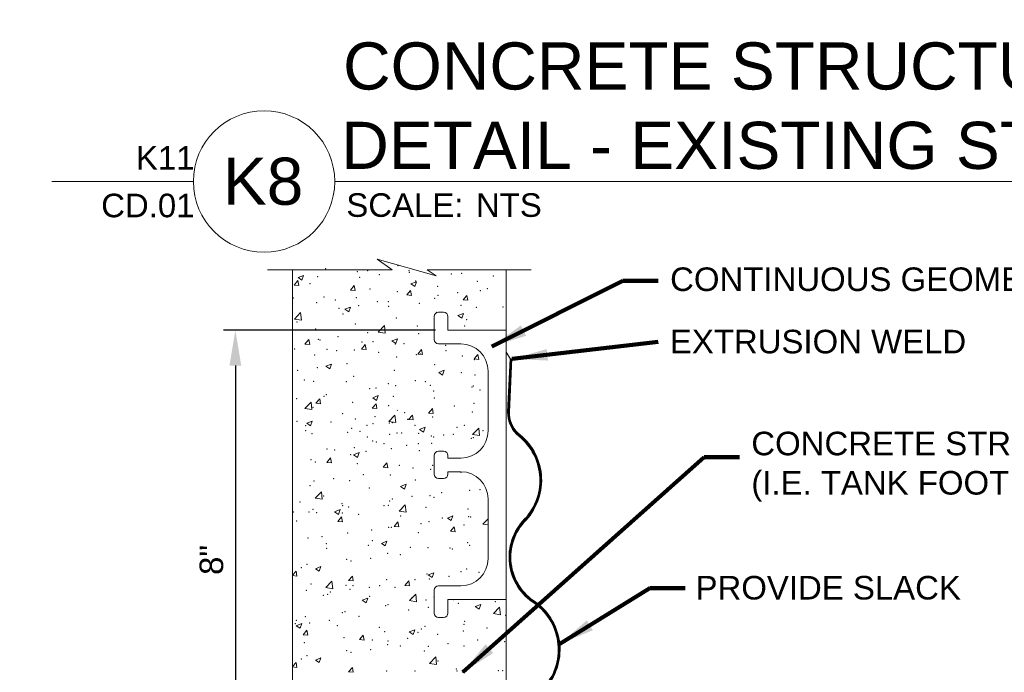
# Model space of a CAD drawing. Header units: inches. Extents: x -1135 to -511, y 39 to 358.
# Tile 11 of 26: x -870 to -807, y 175 to 216. Entities that reach past the tile are written whole.
import ezdxf
from ezdxf.enums import TextEntityAlignment as Align

# ---------------------------------------------------------------- set-up
doc = ezdxf.new("R2010")
doc.units = ezdxf.units.IN
doc.header["$MEASUREMENT"] = 0
doc.layers.get('DefPoints').update_dxf_attribs({"lineweight": 0})
for name, color, linetype, lineweight in [('C-Detl-Grph-Wt 0', 4, 'Continuous', 0), ('G-ANNO-DIMS', 7, 'Continuous', 0), ('G-ANNO-MASK', 16, 'Continuous', 0), ('G-ANNO-NOTE', 4, 'Continuous', 30), ('G-ANNO-PATT', 250, 'Continuous', 0)]:
    doc.layers.add(name, color=color, linetype=linetype, lineweight=lineweight)
doc.layers.add('G-ANNO-NPLT', color=1, linetype='Continuous', lineweight=0, plot=False)
doc.styles.add("AEC_AC_05ArchDims-CC_1_1'", font='arial.ttf', dxfattribs={"height": 1.5})
doc.styles.add("AEC_AC_44Text-LeftTop_1_1'", font='arial.ttf', dxfattribs={"height": 1.5})
doc.styles.add('Arial', font='arial.ttf')
doc.styles.add('Style-Arial', font='arial.ttf')
doc.dimstyles.new("AEC_AC_05_Arch-Dims_1_1'", dxfattribs={"dimtxt": 1.5, "dimasz": 2.25, "dimexe": 0.75, "dimexo": 0.75, "dimgap": 0.75, "dimtad": 1, "dimdec": 4, "dimzin": 15, "dimdsep": 46, "dimlunit": 4, "dimtxsty": "AEC_AC_05ArchDims-CC_1_1'", "dimcen": 0.09, "dimclrd": 256, "dimclre": 256, "dimazin": 2, "dimtfac": 0.7, "dimtdec": 4, "dimtix": 1, "dimtmove": 1, "dimatfit": 3, "dimfxl": 1, "dimfrac": 1, "dimtolj": 1, "dimtzin": 15, "dimlwd": 30, "dimlwe": 30, "dimarcsym": 0})
doc.dimstyles.new("AEC_AC_44_Notes_1_1'", dxfattribs={"dimtxt": 1.5, "dimasz": 2.25, "dimexe": 0.75, "dimexo": 0.75, "dimgap": 0.75, "dimtad": 1, "dimjust": 1, "dimdec": 3, "dimzin": 15, "dimdsep": 46, "dimlunit": 5, "dimtxsty": "AEC_AC_44Text-LeftTop_1_1'", "dimblk": 'NONE', "dimcen": 0.09, "dimclrd": 256, "dimclre": 256, "dimazin": 2, "dimtfac": 0.7, "dimtdec": 3, "dimtmove": 1, "dimatfit": 1, "dimfxl": 1, "dimfrac": 1, "dimtolj": 1, "dimtzin": 15, "dimlwd": 30, "dimlwe": 30, "dimarcsym": 0})

# ---------------------------------------------------------------- blocks, each defined once
blk = doc.blocks.new('_None')
blk = doc.blocks.new('*D67')
at = {"layer": 'DefPoints', "color": 0, "transparency": 16777216}
for p in [(-842.327, 196.541), (-855.809, 167.313), (-838.482, 167.313)]:
    blk.add_point(p, dxfattribs=at)
at = {"layer": 'G-ANNO-DIMS', "lineweight": 25, "transparency": 16777216}
for p, q in [((-843.077, 196.541), (-856.559, 196.541)), ((-839.232, 167.313), (-856.559, 167.313))]:
    blk.add_line(p, q, dxfattribs=at)
at = {"layer": 'G-ANNO-DIMS', "lineweight": -2, "transparency": 16777216}
blk.add_line((-855.809, 194.291), (-855.809, 169.563), dxfattribs=at)
at = {"layer": 'G-ANNO-DIMS', "transparency": 16777216}
for points in [[(-856.184, 194.291), (-855.434, 194.291), (-855.809, 196.541)], [(-856.184, 169.563), (-855.434, 169.563), (-855.809, 167.313)]]:
    blk.add_solid(points, dxfattribs=at)
at = {"layer": 'G-ANNO-DIMS', "color": 0, "lineweight": 25, "transparency": 16777216, "insert": (-857.325, 181.927), "char_height": 1.5, "attachment_point": 5, "rotation": 90, "style": "AEC_AC_05ArchDims-CC_1_1'"}
blk.add_mtext('\\A1;8"', dxfattribs=at)
blk = doc.blocks.new('*U72')
at = {"color": 5}
blk.add_line((0, 0), (6.4858, 0), dxfattribs=at)
blk.add_lwpolyline([(-0.75, 0), (-1.5, 0)], dxfattribs=at)
blk.add_circle((-0.375, 0), 0.375, dxfattribs=at)
at = {"style": 'Arial'}
blk.add_text('SCALE:', height=0.125, dxfattribs=at).set_placement((0.0614, -0.0625), align=Align.TOP_LEFT)
blk.add_attdef('TITLE', text='', height=0.25, dxfattribs=at).set_placement((0.0614, 0.0625), align=Align.BOTTOM_LEFT)
for tag, p, height in [('REFDETL_001', (-0.9874, 0.0646), 0.125), ('DETAIL_001', (-0.6073, -0.125), 0.25), ('DWGREF_001', (-1.2397, -0.1896), 0.125)]:
    blk.add_attdef(tag, p, '', height=height, dxfattribs=at)
blk.add_attdef('SCALE', text='', height=0.125, dxfattribs=at).set_placement((0.7489, -0.0625), align=Align.TOP_LEFT)

msp = doc.modelspace()

# ---------------------------------------------------------------- linework, layer by layer
at = {"layer": 'C-Detl-Grph-Wt 0', "ltscale": 0.022277, "elevation": 0}
for points in [[(-838.57859, 196.54133), (-842.27899, 196.54133), (-842.27899, 197.40932, 0.41421356), (-842.55309, 197.68343), (-842.87288, 197.68343, 0.41421356), (-843.14698, 197.40932), (-843.14698, 195.94744, 0.41421356), (-842.87288, 195.67333), (-841.45668, 195.67333)], [(-841.45668, 188.40959), (-842.27899, 188.40959), (-842.27899, 188.56948, 0.41421356), (-842.55309, 188.84359), (-842.87288, 188.84359, 0.41421356), (-843.14698, 188.56948), (-843.14698, 187.97559), (-843.14698, 187.3817)], [(-842.87288, 180.27785), (-841.45668, 180.27785, 0.41421356), (-839.72069, 182.01384), (-839.72069, 185.80561, 0.41421356), (-841.45668, 187.5416), (-842.27899, 187.5416), (-842.27899, 187.3817)]]:
    msp.add_lwpolyline(points, format="xyb", dxfattribs=at)
at = {"layer": 'C-Detl-Grph-Wt 0', "ltscale": 0.022277, "extrusion": (0, 0, -1), "elevation": 0}
for points in [[(841.45668, 195.67333, 0.41421356), (839.72069, 193.93734)], [(839.72069, 190.14558, 0.41421356), (841.45668, 188.40959)], [(842.87288, 187.1076, 0.41421356), (843.14698, 187.3817)], [(842.27899, 187.3817, 0.41421356), (842.55309, 187.1076)], [(843.14698, 180.00375, 0.41421356), (842.87288, 180.27785)], [(842.87288, 178.26776, 0.41421356), (843.14698, 178.54186)], [(842.27899, 178.54186, 0.41421356), (842.55309, 178.26776)]]:
    msp.add_lwpolyline(points, format="xyb", dxfattribs=at)
at = {"layer": 'C-Detl-Grph-Wt 0', "ltscale": 0.022277, "elevation": 0}
for points in [[(-839.72069, 193.93734), (-839.72069, 190.14558)], [(-842.55309, 187.1076), (-842.87288, 187.1076)], [(-843.14698, 178.54186), (-843.14698, 180.00375)], [(-838.57859, 179.40986), (-842.27899, 179.40986), (-842.27899, 178.54186)], [(-842.55309, 178.26776), (-842.87288, 178.26776)]]:
    msp.add_lwpolyline(points, dxfattribs=at)
at = {"layer": 'G-ANNO-MASK'}
for p, q in [((-845.82141, 200.39225, 0), (-853.76852, 200.39225, 0)), ((-852.16958, 200.39225, 0), (-852.16958, 161.60923, 0)), ((-836.97965, 200.39225, 0), (-843.60225, 200.39225, 0)), ((-838.57859, 200.39225, 0), (-838.57859, 166.35466, 0))]:
    msp.add_line(p, q, dxfattribs=at)
at = {"layer": 'G-ANNO-MASK', "ltscale": 0.022277}
for q in [(-838.57859, 195.14669, 0), (-838.18481, 194.71819, 0.00001)]:
    msp.add_line((-838.32526, 194.74162, 0), q, dxfattribs=at)
at = {"layer": 'G-ANNO-MASK', "elevation": 0, "flags": 128}
msp.add_lwpolyline([(-845.82141, 200.39225), (-846.77633, 201.07275), (-843.02485, 200.01155), (-843.60225, 200.39225)], dxfattribs=at)
at = {"layer": 'G-ANNO-MASK', "ltscale": 0.022277, "elevation": 0}
for points in [[(-838.48528, 191.33626), (-838.32526, 194.74162)], [(-838.36528, 191.33626), (-838.20526, 194.74162)]]:
    msp.add_lwpolyline(points, dxfattribs=at)
for points in [[(-838.48528, 191.33626, 0.19249384), (-837.91886, 189.91951, -0.44876758), (-837.39566, 184.53143, 0.48062753), (-836.74961, 179.14334, -0.44876758), (-836.22641, 173.75525), (-837.20749, 172.68783, 0.05773742), (-838.08957, 170.95023, 0.07788005), (-838.32915, 168.93152), (-838.32915, 167.31302)], [(-838.1856, 167.31302), (-838.1856, 168.93377, -0.07713757), (-837.95619, 170.89733, -0.07722656), (-837.09812, 172.6295), (-836.1382, 173.67389, 0.4491173), (-836.68258, 179.24297, -0.48119496), (-837.30884, 184.44857, 0.44802595), (-837.8392, 190.00992, -0.19107852), (-838.36528, 191.33626, -0.19107852)]]:
    msp.add_lwpolyline(points, format="xyb", dxfattribs=at)
at = {"layer": 'G-ANNO-NPLT'}
msp.add_3dface([(-620.8441, 285.13311, -3.51772), (-980.8441, 285.13311, -3.51772), (-980.8441, 39.13311, -3.51772), (-620.8441, 39.13311, -3.51772)], dxfattribs=at)
at = {"layer": 'G-ANNO-PATT'}
for p, q in [((-851.81817, 199.89754, 0), (-851.46808, 200.03193, 0)), ((-851.56946, 199.72978, 0), (-851.46808, 200.03193, 0)), ((-852.07076, 199.41796, 0), (-851.82972, 199.70523, 0)), ((-852.07076, 199.41796, 0), (-851.7719, 199.39182, 0)), ((-851.7719, 199.39181, 0), (-851.82972, 199.70523, 0)), ((-851.81817, 199.89754, 0), (-851.56946, 199.72978, 0)), ((-848.48446, 199.1042, 0), (-848.24342, 199.39147, 0)), ((-848.1856, 199.07805, 0), (-848.24342, 199.39147, 0)), ((-844.63253, 199.4971, 0), (-844.28243, 199.63149, 0)), ((-844.63253, 199.4971, 0), (-844.38381, 199.32934, 0)), ((-844.38381, 199.32934, 0), (-844.28243, 199.63149, 0)), ((-848.48446, 199.1042, 0), (-848.1856, 199.07806, 0)), ((-844.89816, 198.79044, 0), (-844.65711, 199.07771, 0)), ((-844.89816, 198.79044, 0), (-844.5993, 198.76429, 0)), ((-844.5993, 198.76429, 0), (-844.65712, 199.07771, 0)), ((-841.31186, 198.47668, 0), (-841.07081, 198.76395, 0)), ((-841.013, 198.45053, 0), (-841.07081, 198.76395, 0)), ((-841.31186, 198.47668, 0), (-841.013, 198.45053, 0)), ((-852.04599, 197.25742, 0), (-851.65655, 197.6633, 0)), ((-851.60131, 197.18845, 0), (-851.65655, 197.6633, 0)), ((-848.83364, 197.88445, 0), (-848.48355, 198.01883, 0)), ((-848.83364, 197.88445, 0), (-848.58493, 197.71669, 0)), ((-848.58493, 197.71669, 0), (-848.48355, 198.01883, 0)), ((-841.64799, 197.48401, 0), (-841.2979, 197.6184, 0)), ((-841.64799, 197.48401, 0), (-841.39928, 197.31625, 0)), ((-841.39928, 197.31625, 0), (-841.2979, 197.61839, 0)), ((-852.04599, 197.25742, 0), (-851.60131, 197.18845, 0)), ((-846.70978, 196.42982, 0), (-846.32034, 196.8357, 0)), ((-846.2651, 196.36085, 0), (-846.32034, 196.8357, 0)), ((-846.70979, 196.42982, 0), (-846.2651, 196.36085, 0)), ((-851.37701, 195.657, 0), (-851.13596, 195.94427, 0)), ((-851.37701, 195.657, 0), (-851.07815, 195.63086, 0)), ((-851.07815, 195.63085, 0), (-851.13596, 195.94427, 0)), ((-847.7907, 195.34324, 0), (-847.54966, 195.63051, 0)), ((-847.49185, 195.31709, 0), (-847.54966, 195.63051, 0)), ((-845.8491, 195.87135, 0), (-845.49901, 196.00574, 0)), ((-845.8491, 195.87135, 0), (-845.60039, 195.70359, 0)), ((-845.60039, 195.70359, 0), (-845.49901, 196.00574, 0)), ((-847.7907, 195.34324, 0), (-847.49185, 195.3171, 0)), ((-844.2044, 195.02948, 0), (-843.96336, 195.31675, 0)), ((-844.2044, 195.02948, 0), (-843.90554, 195.00333, 0)), ((-843.90555, 195.00333, 0), (-843.96336, 195.31675, 0)), ((-840.6181, 194.71572, 0), (-840.37706, 195.00299, 0)), ((-840.31924, 194.68957, 0), (-840.37706, 195.00298, 0)), ((-850.05022, 194.2587, 0), (-849.70012, 194.39308, 0)), ((-849.8015, 194.09094, 0), (-849.70012, 194.39308, 0)), ((-840.6181, 194.71572, 0), (-840.31924, 194.68957, 0)), ((-850.05021, 194.2587, 0), (-849.8015, 194.09094, 0)), ((-842.86457, 193.85826, 0), (-842.51448, 193.99265, 0)), ((-842.86457, 193.85826, 0), (-842.61586, 193.6905, 0)), ((-842.61586, 193.6905, 0), (-842.51447, 193.99264, 0)), ((-851.38309, 191.55923, 0), (-850.99365, 191.96511, 0)), ((-850.93841, 191.49026, 0), (-850.99365, 191.96511, 0)), ((-850.68325, 191.89604, 0), (-850.4422, 192.18331, 0)), ((-850.68325, 191.89604, 0), (-850.38439, 191.8699, 0)), ((-850.38439, 191.86989, 0), (-850.4422, 192.18331, 0)), ((-847.09695, 191.58228, 0), (-846.8559, 191.86955, 0)), ((-847.06568, 192.2456, 0), (-846.71559, 192.37999, 0)), ((-847.06568, 192.2456, 0), (-846.81697, 192.07784, 0)), ((-846.79809, 191.55613, 0), (-846.8559, 191.86955, 0)), ((-846.81697, 192.07784, 0), (-846.71559, 192.37999, 0)), ((-851.3831, 191.55922, 0), (-850.93841, 191.49026, 0)), ((-847.09695, 191.58228, 0), (-846.79809, 191.55613, 0)), ((-846.04689, 190.73163, 0), (-845.65745, 191.13751, 0)), ((-845.60221, 190.66266, 0), (-845.65745, 191.13751, 0)), ((-845.52006, 191.45765, 0), (-845.48658, 191.43506, 0)), ((-845.48658, 191.43507, 0), (-845.48256, 191.44704, 0)), ((-844.78064, 190.85801, 0), (-844.5396, 191.14528, 0)), ((-844.48178, 190.83187, 0), (-844.5396, 191.14528, 0)), ((-843.51065, 191.26852, 0), (-843.2696, 191.55579, 0)), ((-843.51065, 191.26852, 0), (-843.21179, 191.24237, 0)), ((-843.21179, 191.24237, 0), (-843.2696, 191.55578, 0)), ((-851.26679, 190.63295, 0), (-850.9167, 190.76733, 0)), ((-851.26679, 190.63295, 0), (-851.01808, 190.46519, 0)), ((-851.01808, 190.46519, 0), (-850.9167, 190.76733, 0)), ((-846.04689, 190.73163, 0), (-845.60221, 190.66266, 0)), ((-844.78064, 190.85801, 0), (-844.48178, 190.83187, 0)), ((-844.08115, 190.23251, 0), (-843.73105, 190.3669, 0)), ((-844.08114, 190.23251, 0), (-843.83243, 190.06475, 0)), ((-843.83243, 190.06475, 0), (-843.73105, 190.36689, 0)), ((-840.71069, 189.90403, 0), (-840.266, 189.83506, 0)), ((-840.71068, 189.90403, 0), (-840.32124, 190.30992, 0)), ((-840.266, 189.83506, 0), (-840.32124, 190.30991, 0)), ((-848.28226, 188.61985, 0), (-847.93216, 188.75424, 0)), ((-848.03355, 188.45209, 0), (-847.93216, 188.75424, 0)), ((-849.98949, 188.13508, 0), (-849.74845, 188.42235, 0)), ((-849.98949, 188.13508, 0), (-849.69063, 188.10893, 0)), ((-849.69063, 188.10893, 0), (-849.74845, 188.42234, 0)), ((-848.28226, 188.61985, 0), (-848.03354, 188.45209, 0)), ((-846.40319, 187.82132, 0), (-846.16215, 188.10859, 0)), ((-846.10433, 187.79517, 0), (-846.16215, 188.10858, 0)), ((-846.40319, 187.82132, 0), (-846.10433, 187.79517, 0)), ((-850.7202, 185.86104, 0), (-850.33076, 186.26692, 0)), ((-850.27552, 185.79207, 0), (-850.33076, 186.26692, 0)), ((-845.29772, 186.60676, 0), (-844.94763, 186.74115, 0)), ((-845.29772, 186.60676, 0), (-845.04901, 186.439, 0)), ((-845.04901, 186.439, 0), (-844.94763, 186.74114, 0)), ((-850.7202, 185.86103, 0), (-850.27552, 185.79207, 0)), ((-849.49883, 184.9941, 0), (-849.14874, 185.12849, 0)), ((-849.49883, 184.9941, 0), (-849.25012, 184.82634, 0)), ((-849.25012, 184.82634, 0), (-849.14874, 185.12849, 0)), ((-845.384, 185.03343, 0), (-844.93931, 184.96447, 0)), ((-845.38399, 185.03344, 0), (-844.99455, 185.43932, 0)), ((-844.93931, 184.96447, 0), (-844.99455, 185.43932, 0)), ((-849.29574, 184.37412, 0), (-849.05469, 184.66139, 0)), ((-849.29574, 184.37412, 0), (-848.99688, 184.34797, 0)), ((-848.99688, 184.34797, 0), (-849.05469, 184.66138, 0)), ((-845.70944, 184.06036, 0), (-845.46839, 184.34763, 0)), ((-845.41058, 184.03421, 0), (-845.46839, 184.34762, 0)), ((-842.31319, 184.59366, 0), (-841.96309, 184.72805, 0)), ((-842.31318, 184.59366, 0), (-842.06447, 184.42591, 0)), ((-842.06447, 184.4259, 0), (-841.96309, 184.72805, 0)), ((-840.04778, 184.20584, 0), (-839.72069, 184.54675, 0)), ((-845.70943, 184.06036, 0), (-845.41058, 184.03421, 0)), ((-842.12314, 183.7466, 0), (-841.88209, 184.03387, 0)), ((-842.12313, 183.7466, 0), (-841.82427, 183.72045, 0)), ((-841.82428, 183.72045, 0), (-841.88209, 184.03386, 0)), ((-840.04779, 184.20583, 0), (-839.72069, 184.1551, 0)), ((-846.5143, 182.98101, 0), (-846.16421, 183.1154, 0)), ((-846.26559, 182.81325, 0), (-846.16421, 183.11539, 0)), ((-846.5143, 182.98101, 0), (-846.26559, 182.81325, 0)), ((-852.16958, 180.94921, 0), (-851.94724, 181.21419, 0)), ((-851.88942, 180.90077, 0), (-851.94724, 181.21418, 0)), ((-850.71541, 181.36835, 0), (-850.36532, 181.50274, 0)), ((-850.71541, 181.36835, 0), (-850.4667, 181.20059, 0)), ((-850.4667, 181.20059, 0), (-850.36532, 181.50274, 0)), ((-852.16958, 180.92529, 0), (-851.88942, 180.90077, 0)), ((-850.0573, 180.16285, 0), (-849.66786, 180.56873, 0)), ((-849.61262, 180.09387, 0), (-849.66786, 180.56872, 0)), ((-848.60198, 180.61316, 0), (-848.36093, 180.90043, 0)), ((-848.60198, 180.61316, 0), (-848.30312, 180.58701, 0)), ((-848.30312, 180.58701, 0), (-848.36093, 180.90042, 0)), ((-845.01568, 180.2994, 0), (-844.77463, 180.58667, 0)), ((-844.71682, 180.27325, 0), (-844.77463, 180.58666, 0)), ((-843.52976, 180.96791, 0), (-843.17967, 181.1023, 0)), ((-843.52976, 180.96791, 0), (-843.28105, 180.80015, 0)), ((-843.28105, 180.80015, 0), (-843.17967, 181.1023, 0)), ((-850.0573, 180.16284, 0), (-849.61262, 180.09387, 0)), ((-845.01568, 180.2994, 0), (-844.71682, 180.27325, 0)), ((-847.73088, 179.35526, 0), (-847.38078, 179.48965, 0)), ((-847.73087, 179.35526, 0), (-847.48216, 179.1875, 0)), ((-847.48216, 179.18749, 0), (-847.38078, 179.48964, 0)), ((-844.7211, 179.33524, 0), (-844.27642, 179.26628, 0)), ((-844.72109, 179.33525, 0), (-844.33165, 179.74113, 0)), ((-844.27642, 179.26627, 0), (-844.33166, 179.74112, 0)), ((-840.54523, 178.95482, 0), (-840.19514, 179.08921, 0)), ((-840.54523, 178.95482, 0), (-840.29651, 178.78706, 0)), ((-840.29652, 178.78706, 0), (-840.19513, 179.0892, 0)), ((-839.38489, 178.50766, 0), (-838.99544, 178.91354, 0)), ((-838.94021, 178.43868, 0), (-838.99545, 178.91353, 0)), ((-839.3849, 178.50764, 0), (-838.94021, 178.43868, 0)), ((-851.93199, 177.7426, 0), (-851.5819, 177.87699, 0)), ((-851.93198, 177.7426, 0), (-851.68327, 177.57484, 0)), ((-851.68328, 177.57484, 0), (-851.58189, 177.87698, 0)), ((-851.49452, 177.16596, 0), (-851.25348, 177.45323, 0)), ((-851.19567, 177.13981, 0), (-851.25348, 177.45322, 0)), ((-844.74634, 177.34216, 0), (-844.39625, 177.47655, 0)), ((-844.49763, 177.1744, 0), (-844.39625, 177.47655, 0)), ((-851.49452, 177.16596, 0), (-851.19566, 177.13981, 0)), ((-847.90822, 176.8522, 0), (-847.66718, 177.13947, 0)), ((-847.90822, 176.8522, 0), (-847.60936, 176.82605, 0)), ((-847.60936, 176.82605, 0), (-847.66718, 177.13946, 0)), ((-844.74634, 177.34216, 0), (-844.49763, 177.1744, 0)), ((-850.71541, 175.55608, 0), (-850.36532, 175.69047, 0)), ((-850.71541, 175.55608, 0), (-850.4667, 175.38833, 0)), ((-850.4667, 175.38832, 0), (-850.36532, 175.69047, 0)), ((-843.44816, 175.34348, 0), (-843.05872, 175.74936, 0)), ((-843.00348, 175.27451, 0), (-843.05872, 175.74936, 0)), ((-852.16958, 175.13694, 0), (-851.94724, 175.40192, 0)), ((-852.16958, 175.11302, 0), (-851.88942, 175.08851, 0)), ((-851.88942, 175.0885, 0), (-851.94724, 175.40191, 0)), ((-848.60198, 174.80089, 0), (-848.36093, 175.08816, 0)), ((-848.30312, 174.77474, 0), (-848.36093, 175.08815, 0)), ((-843.44816, 175.34347, 0), (-843.00348, 175.27451, 0)), ((-848.60198, 174.80089, 0), (-848.30312, 174.77475, 0))]:
    msp.add_line(p, q, dxfattribs=at)
at = {"layer": 'G-ANNO-PATT', "ltscale": 0.022277, "const_width": 0.12, "elevation": 0}
msp.add_lwpolyline([(-838.42298, 191.33333), (-838.26296, 194.73869)], dxfattribs=at)
msp.add_lwpolyline([(-838.42284, 191.33626, 0.19157016), (-837.88313, 189.9793, -0.44827603), (-837.35515, 184.47667, 0.48100021), (-836.72217, 179.20918, -0.4489999), (-836.18499, 173.70148), (-837.16171, 172.6388, 0.05745386), (-838.03095, 170.92571, 0.077813), (-838.26672, 168.93301), (-838.26672, 167.31302)], format="xyb", dxfattribs=at)
at = {"layer": 'G-ANNO-PATT'}
for p in [(-845.44895, 200.65314, 0), (-850.57142, 199.95817, 0), (-850.06679, 200.45601, 0), (-848.04589, 200.27826, 0), (-847.89711, 199.91764, 0), (-847.39768, 200.34323, 0), (-846.64542, 200.08243, 0), (-844.75176, 200.33173, 0), (-844.72857, 200.23046, 0), (-842.05945, 200.11768, 0), (-841.41318, 200.16767, 0), (-839.39034, 200.00491, 0), (-851.05487, 199.50191, 0), (-844.32912, 199.66715, 0), (-842.94257, 199.34072, 0), (-840.41704, 199.66082, 0), (-850.16098, 198.6661, 0), (-847.24505, 199.16662, 0), (-845.50975, 198.98867, 0), (-842.90935, 198.7754, 0), (-841.65765, 198.94019, 0), (-840.21511, 199.06984, 0), (-839.76399, 199.18949, 0), (-852.11579, 198.58609, 0), (-850.63222, 198.2937, 0), (-849.44667, 198.47331, 0), (-848.10669, 198.61379, 0), (-847.96076, 198.11037, 0), (-846.77756, 198.36054, 0), (-846.0671, 198.35967, 0), (-846.04697, 198.06879, 0), (-844.10845, 198.24776, 0), (-843.13104, 198.56931, 0), (-841.43934, 198.13499, 0), (-849.21246, 197.94558, 0), (-848.9629, 197.56826, 0), (-843.00337, 197.67626, 0), (-840.47784, 197.99635, 0), (-838.77023, 198.02221, 0), (-851.87883, 197.06774, 0), (-848.16749, 196.94932, 0), (-845.57055, 197.3242, 0), (-844.2247, 196.80334, 0), (-841.22149, 196.81953, 0), (-841.07934, 197.21743, 0), (-850.69302, 196.62923, 0), (-847.38245, 196.38761, 0), (-844.13742, 196.31901, 0), (-850.52781, 195.97352, 0), (-850.42035, 195.91833, 0), (-849.27611, 196.13831, 0), (-847.75124, 195.80556, 0), (-847.05335, 195.81848, 0), (-845.63135, 195.65973, 0), (-845.08212, 195.69279, 0), (-842.41301, 195.58001, 0), (-852.03522, 195.35948, 0), (-850.75382, 194.96476, 0), (-849.96928, 195.31796, 0), (-849.36611, 195.24671, 0), (-848.22829, 195.28485, 0), (-846.697, 195.13394, 0), (-844.28835, 194.99607, 0), (-844.02788, 195.02116, 0), (-842.39469, 195.24538, 0), (-841.35877, 194.90839, 0), (-848.6978, 194.41556, 0), (-845.54005, 194.83128, 0), (-843.12497, 194.34732, 0), (-840.59943, 194.66741, 0), (-851.84316, 194.00146, 0), (-850.59146, 194.16625, 0), (-845.69215, 193.99526, 0), (-841.42793, 193.83621, 0), (-840.55228, 193.68904, 0), (-851.41511, 193.37679, 0), (-850.81462, 193.30029, 0), (-848.74599, 193.26402, 0), (-848.28909, 193.62038, 0), (-846.07688, 193.15124, 0), (-845.6037, 193.02401, 0), (-844.34386, 193.33569, 0), (-843.71004, 193.27332, 0), (-843.40777, 193.03847, 0), (-850.01315, 192.4435, 0), (-847.25979, 192.83516, 0), (-846.85539, 192.85922, 0), (-843.18577, 192.68285, 0), (-840.73866, 192.92569, 0), (-840.66023, 193.00294, 0), (-840.22985, 192.73838, 0), (-851.90681, 192.19419, 0), (-850.17572, 192.33464, 0), (-848.34988, 191.95591, 0), (-845.75295, 192.33079, 0), (-843.14578, 192.23785, 0), (-840.61593, 191.88177, 0), (-850.87542, 191.63582, 0), (-848.97765, 191.2368, 0), (-846.06171, 191.73733, 0), (-845.02538, 191.30126, 0), (-841.86763, 191.71698, 0), (-840.72103, 191.33847, 0), (-851.89358, 190.73628, 0), (-849.71967, 190.70904, 0), (-848.17074, 190.88716, 0), (-847.05056, 190.59626, 0), (-846.91904, 191.05195, 0), (-846.00274, 190.63969, 0), (-845.81375, 190.66633, 0), (-844.84096, 190.87436, 0), (-843.24657, 191.01838, 0), (-851.33454, 190.15019, 0), (-851.32849, 190.47144, 0), (-850.93622, 189.97135, 0), (-848.66543, 190.03741, 0), (-848.41068, 190.29144, 0), (-847.88484, 190.1065, 0), (-847.4379, 190.49948, 0), (-845.99632, 189.92464, 0), (-845.51985, 189.99715, 0), (-845.21573, 189.99372, 0), (-844.38144, 190.48349, 0), (-844.15217, 189.98755, 0), (-842.54662, 189.88095, 0), (-841.93128, 189.90972, 0), (-841.71233, 190.37072, 0), (-841.23624, 190.48808, 0), (-840.03762, 190.15902, 0), (-847.41351, 189.74784, 0), (-847.0681, 189.48703, 0), (-846.83061, 189.43487, 0), (-846.34073, 189.3292, 0), (-844.16149, 189.3221, 0), (-843.3272, 189.81187, 0), (-843.30737, 189.35391, 0), (-843.18298, 189.74493, 0), (-840.78183, 189.674, 0), (-840.65809, 189.69909, 0), (-849.98403, 188.9865, 0), (-849.48609, 188.91511, 0), (-848.47148, 188.62697, 0), (-848.23439, 189.0799, 0), (-847.49869, 188.83501, 0), (-845.87455, 189.00186, 0), (-844.90176, 189.2099, 0), (-844.09319, 188.88991, 0), (-850.99702, 188.30688, 0), (-850.71443, 188.16749, 0), (-848.04531, 188.05472, 0), (-845.3762, 187.94195, 0), (-844.49833, 187.77287, 0), (-843.36816, 187.68944, 0), (-843.24663, 187.93766, 0), (-841.44267, 187.50476, 0), (-850.80144, 186.94305, 0), (-849.54974, 187.10784, 0), (-848.53228, 186.96251, 0), (-847.65608, 187.35714, 0), (-845.93535, 187.33739, 0), (-844.3586, 187.00423, 0), (-851.05782, 186.64241, 0), (-847.27453, 186.50371, 0), (-842.66832, 186.2149, 0), (-840.90343, 186.34506, 0), (-840.2446, 186.40692, 0), (-851.6881, 185.61252, 0), (-850.19046, 186.00318, 0), (-849.01899, 185.49974, 0), (-845.99615, 185.67292, 0), (-845.81367, 185.80081, 0), (-844.56198, 185.9656, 0), (-843.42896, 186.02497, 0), (-843.16053, 185.9064, 0), (-852.11679, 184.97099, 0), (-851.11861, 184.97794, 0), (-850.86509, 185.13578, 0), (-850.63386, 184.94089, 0), (-848.99239, 184.90535, 0), (-848.97143, 185.38508, 0), (-848.59308, 185.29804, 0), (-846.34988, 185.38697, 0), (-846.07646, 185.40587, 0), (-843.68076, 185.27419, 0), (-841.01165, 185.16142, 0), (-851.90832, 184.40482, 0), (-847.96475, 184.82812, 0), (-845.29564, 184.71534, 0), (-843.98366, 184.24284, 0), (-843.48976, 184.3605, 0), (-842.62652, 184.60257, 0), (-840.96423, 184.68059, 0), (-840.82591, 184.65857, 0), (-848.65388, 183.63357, 0), (-847.12902, 183.82875, 0), (-846.05695, 184.00845, 0), (-845.87732, 183.99354, 0), (-844.16691, 183.65609, 0), (-841.25098, 184.15662, 0), (-851.17941, 183.31347, 0), (-850.28677, 183.41302, 0), (-847.08284, 183.15557, 0), (-841.02503, 183.01613, 0), (-850.01375, 182.9582, 0), (-849.99877, 182.65504, 0), (-847.34463, 182.84542, 0), (-844.67552, 182.73265, 0), (-843.55056, 182.69603, 0), (-842.14126, 182.68651, 0), (-842.00641, 182.61988, 0), (-840.88956, 182.8513, 0), (-848.71468, 181.9691, 0), (-848.44437, 181.85669, 0), (-847.19267, 182.02148, 0), (-846.11775, 182.34398, 0), (-845.29901, 182.27079, 0), (-851.60212, 181.44097, 0), (-851.24021, 181.649, 0), (-841.45742, 181.1733, 0), (-841.08583, 181.35166, 0), (-840.31125, 181.12855, 0), (-846.17855, 180.67951, 0), (-844.37335, 180.67278, 0), (-843.61136, 181.03156, 0), (-843.45661, 180.71445, 0), (-842.20491, 180.87924, 0), (-851.30101, 179.98454, 0), (-850.98742, 180.40322, 0), (-849.75972, 179.88463, 0), (-848.77548, 180.30463, 0), (-848.50802, 180.04942, 0), (-848.31831, 180.29045, 0), (-847.28928, 180.17225, 0), (-846.61436, 180.29873, 0), (-845.6492, 180.17767, 0), (-850.20521, 179.67173, 0), (-849.93318, 179.7316, 0), (-847.26407, 179.61882, 0), (-844.59496, 179.50605, 0), (-843.67216, 179.36709, 0), (-843.17527, 179.57494, 0), (-841.92584, 179.39327, 0), (-839.25673, 179.2805, 0), (-848.83628, 178.64016, 0), (-846.23934, 179.01504, 0), (-846.0912, 179.07442, 0), (-844.77195, 178.7424, 0), (-843.52026, 178.90718, 0), (-841.6266, 179.15649, 0), (-851.92306, 178.07337, 0), (-851.36181, 178.32007, 0), (-849.82337, 178.07736, 0), (-849.00713, 178.57389, 0), (-847.92971, 178.32667, 0), (-841.20743, 178.02272, 0), (-838.61049, 178.3976, 0), (-851.98218, 177.86168, 0), (-851.07507, 177.91257, 0), (-849.31307, 177.7489, 0), (-846.64395, 177.63613, 0), (-846.30014, 177.35057, 0), (-843.97484, 177.52336, 0), (-843.73296, 177.70262, 0), (-841.30573, 177.41058, 0), (-841.26572, 177.82516, 0), (-839.78419, 177.60016, 0), (-848.89708, 176.97569, 0), (-847.09758, 176.82411, 0), (-846.0873, 176.77034, 0), (-844.8356, 176.93513, 0), (-844.18165, 177.32464, 0), (-842.94194, 177.18443, 0), (-840.38404, 176.83958, 0), (-838.67129, 176.73313, 0), (-838.63662, 177.29781, 0), (-851.42261, 176.6556, 0), (-848.71468, 176.15683, 0), (-847.19267, 176.20921, 0), (-846.11775, 176.53171, 0), (-845.29901, 176.45852, 0), (-843.78578, 176.12485, 0), (-843.5294, 176.42549, 0), (-842.2777, 176.59028, 0), (-841.26024, 176.44495, 0), (-851.60212, 175.6287, 0), (-851.24021, 175.83674, 0), (-848.44437, 176.04442, 0), (-842.91842, 175.48562, 0), (-840.00249, 175.98615, 0), (-846.17855, 174.86724, 0), (-844.37335, 174.86051, 0), (-841.74695, 174.98218, 0), (-841.69939, 174.86752, 0), (-839.07784, 174.86941, 0), (-838.80442, 174.88831, 0), (-841.32104, 174.78048, 0)]:
    msp.add_point(p, dxfattribs=at)

# ---------------------------------------------------------------- block references
at = {"layer": 'G-ANNO-DIMS'}
ref = msp.add_blockref('*U72', (-849.48164, 206.00914), dxfattribs=dict(at, xscale=12.00000000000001, yscale=12.00000000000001, zscale=12.00000000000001))
ref.add_attrib('SCALE', 'NTS', dxfattribs={"layer": '0', "height": 1.5, "style": 'Arial'}).set_placement((-840.49481, 205.25914), align=Align.TOP_LEFT)
ref.add_attrib('TITLE_001', 'CONCRETE STRUCTURE INTERFACE', (-848.95299, 211.86127), dxfattribs={"layer": '0', "height": 3, "style": 'Arial'})
ref.add_attrib('DETAIL_001', 'K8', (-856.60613, 204.52858), dxfattribs={"layer": '0', "height": 3, "style": 'Arial'})
ref.add_attrib('REFDETL_001', 'K11', (-862.13724, 206.75914), dxfattribs={"layer": '0', "height": 1.5, "style": 'Arial'})
ref.add_attrib('DWGREF_001', 'CD.01', (-864.34835, 203.73337), dxfattribs={"layer": '0', "height": 1.5, "style": 'Arial'})
ref.add_attrib('TITLE_002', 'DETAIL - EXISTING STRUCTURE', (-849.06759, 206.81011), dxfattribs={"layer": '0', "height": 3, "style": 'Arial'})

# ---------------------------------------------------------------- texts
at = {"layer": 'G-ANNO-NOTE', "insert": (-828.13889, 199.01846, -0.00197), "char_height": 1.5, "width": 43.1869088, "attachment_point": 7, "style": 'Style-Arial'}
msp.add_mtext('CONTINUOUS GEOMEMBRANE INSERT', dxfattribs=at)
at = {"layer": 'G-ANNO-NOTE', "char_height": 1.5}
for s, insert, attachment_point, style in [('EXTRUSION WELD', (-828.15225, 195.8109, 0), 4, "AEC_AC_44Text-LeftTop_1_1'"), ('CONCRETE STRUCTURE\\P(I.E. TANK FOOTING)', (-822.96996, 185.63376, -0.00197), 7, 'Style-Arial'), ('PROVIDE SLACK', (-826.51838, 179.38632), 7, 'Style-Arial')]:
    msp.add_mtext(s, dxfattribs=dict(at, insert=insert, attachment_point=attachment_point, style=style))

# ---------------------------------------------------------------- dimensions: what is measured, and where the dimension line sits
at = {"layer": 'G-ANNO-DIMS', "lineweight": 25}
dim = msp.add_linear_dim(base=(-855.80944, 167.31317, 0.00019), p1=(-842.32704, 196.54133, 0.00019), p2=(-838.48242, 167.31317, 0.00019), angle=270, text='8"', dimstyle="AEC_AC_05_Arch-Dims_1_1'", override={"dimlwd": 65534, "dimlwe": 25}, dxfattribs=at)
dim.commit()
dim.dimension.update_dxf_attribs({"geometry": '*D67', "text_midpoint": (-857.3253, 181.92725, 0.00019)})

# ---------------------------------------------------------------- leaders
at = {"layer": 'G-ANNO-NOTE', "annotation_type": 0, "has_hookline": 1, "hookline_direction": 0}
for points, text_width in [([(-839.48694, 195.51476, -0.00197), (-831.13889, 199.67754, -0.00197), (-828.88889, 199.67754, -0.00197)], 39.55457), ([(-838.18481, 194.71819, 0), (-828.90225, 195.8109, 0)], 18.58424), ([(-841.32104, 174.78048, -0.00197), (-825.96996, 188.46828, -0.00197), (-823.71996, 188.46828, -0.00197)], 25.0457), ([(-835.15981, 176.58068), (-829.43557, 180.12392), (-827.18557, 180.12392)], 16.71999)]:
    msp.add_leader(points, dimstyle="AEC_AC_44_Notes_1_1'", override={"dimtad": 0, "dimclrd": 0, "dimlwd": 65534}, dxfattribs=dict(at, text_width=text_width))

doc.saveas('drawing.dxf')
